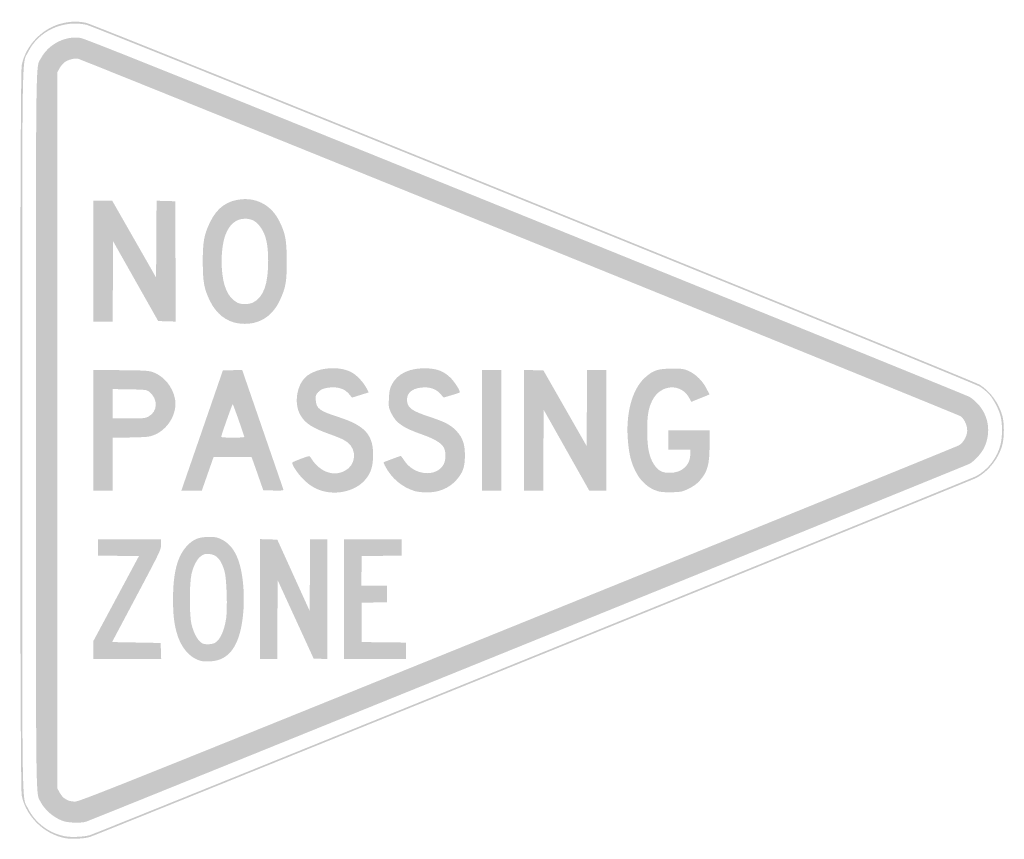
# Model space of a CAD drawing. Header units: inches. Extents: x -21.7 to 21.7, y -18 to 18.1.
import ezdxf

# ---------------------------------------------------------------- set-up
doc = ezdxf.new("R2010")
doc.units = ezdxf.units.IN
doc.header["$MEASUREMENT"] = 0

msp = doc.modelspace()

# ---------------------------------------------------------------- hatches: boundary and pattern name
h = msp.add_hatch(color=7)
edge = h.paths.add_edge_path()
edge.add_spline(control_points=[(-19.681, -17.958), (-20.607, -17.792), (-21.41, -17.011), (-21.604, -16.087), (-21.693, -15.661), (-21.693, 15.661), (-21.604, 16.087), (-21.414, 16.991), (-20.656, 17.75), (-19.752, 17.939), (-19.399, 18.013), (-19.101, 18.014), (-18.765, 17.943), (-18.367, 17.858), (20.293, 2.209), (20.608, 2.005), (21.081, 1.7), (21.457, 1.173), (21.601, 0.618), (21.681, 0.307), (21.682, -0.263), (21.603, -0.6), (21.459, -1.208), (20.989, -1.813), (20.436, -2.1), (20.158, -2.245), (-18.253, -17.795), (-18.604, -17.905), (-18.837, -17.979), (-19.41, -18.007), (-19.681, -17.958)], knot_values=[0, 0, 0, 0, 1, 1, 1, 2, 2, 2, 3, 3, 3, 4, 4, 4, 5, 5, 5, 6, 6, 6, 7, 7, 7, 8, 8, 8, 9, 9, 9, 10, 10, 10, 10], degree=3, periodic=0)
edge = h.paths.add_edge_path(flags=0)
edge.add_spline(control_points=[(-18.604, -17.825), (-18.25, -17.714), (20.159, -2.163), (20.436, -2.019), (20.962, -1.746), (21.381, -1.197), (21.522, -0.6), (21.601, -0.263), (21.6, 0.307), (21.52, 0.618), (21.44, 0.93), (21.217, 1.357), (21.017, 1.585), (20.932, 1.681), (20.748, 1.834), (20.609, 1.924), (20.293, 2.128), (-18.366, 17.777), (-18.765, 17.862), (-19.791, 18.081), (-20.87, 17.576), (-21.318, 16.666), (-21.605, 16.083), (-21.582, 17.49), (-21.582, 0), (-21.582, -17.455), (-21.604, -16.087), (-21.325, -16.651), (-21.011, -17.284), (-20.385, -17.751), (-19.681, -17.877), (-19.41, -17.926), (-18.837, -17.898), (-18.604, -17.825)], knot_values=[0, 0, 0, 0, 1, 1, 1, 2, 2, 2, 3, 3, 3, 4, 4, 4, 5, 5, 5, 6, 6, 6, 7, 7, 7, 8, 8, 8, 9, 9, 9, 10, 10, 10, 11, 11, 11, 11], degree=3, periodic=0)
h = msp.add_hatch(color=7)
edge = h.paths.add_edge_path()
edge.add_spline(control_points=[(-19.793, -17.199), (-20.195, -17.054), (-20.594, -16.711), (-20.778, -16.35), (-20.99, -15.935), (-20.978, -16.849), (-20.978, 0), (-20.978, 17.061), (-20.994, 15.95), (-20.753, 16.392), (-20.417, 17.009), (-19.682, 17.383), (-19.01, 17.278), (-18.809, 17.247), (-14.02, 15.326), (0.624, 9.401), (11.277, 5.092), (20.066, 1.523), (20.156, 1.471), (20.245, 1.419), (20.402, 1.286), (20.505, 1.177), (20.993, 0.654), (21.108, -0.08), (20.805, -0.741), (20.687, -1), (20.388, -1.335), (20.156, -1.47), (20.017, -1.55), (-18.375, -17.096), (-18.761, -17.228), (-18.973, -17.301), (-19.556, -17.285), (-19.793, -17.199)], knot_values=[0, 0, 0, 0, 1, 1, 1, 2, 2, 2, 3, 3, 3, 4, 4, 4, 5, 5, 5, 6, 6, 6, 7, 7, 7, 8, 8, 8, 9, 9, 9, 10, 10, 10, 11, 11, 11, 11], degree=3, periodic=0)
edge = h.paths.add_edge_path(flags=0)
edge.add_spline(control_points=[(0.234, -8.553), (10.836, -4.266), (19.586, -0.714), (19.678, -0.661), (19.903, -0.531), (20.073, -0.199), (20.045, 0.053), (20.018, 0.289), (19.906, 0.51), (19.756, 0.621), (19.64, 0.706), (-18.905, 16.313), (-19.126, 16.363), (-19.274, 16.397), (-19.572, 16.317), (-19.721, 16.203), (-19.794, 16.148), (-19.894, 16.027), (-19.943, 15.934)], knot_values=[0, 0, 0, 0, 1, 1, 1, 2, 2, 2, 3, 3, 3, 4, 4, 4, 5, 5, 5, 6, 6, 6, 6], degree=3, periodic=0)
edge.add_line((-19.943, 15.934), (-20.034, 15.765))
edge.add_line((-20.034, 15.765), (-20.034, 0))
edge.add_line((-20.034, 0), (-20.034, -15.765))
edge.add_line((-20.034, -15.765), (-19.947, -15.926))
edge.add_spline(control_points=[(-19.947, -15.926), (-19.794, -16.212), (-19.576, -16.345), (-19.256, -16.347), (-19.064, -16.349), (-17.138, -15.579), (0.234, -8.553)], knot_values=[0, 0, 0, 0, 1, 1, 1, 2, 2, 2, 2], degree=3, periodic=0)
for points in [[(-18.443, 7.45), (-18.443, 10.107), (-18.029, 10.107), (-17.614, 10.107), (-16.649, 8.418), (-15.685, 6.729), (-15.674, 8.42), (-15.664, 10.11), (-15.251, 10.099), (-14.839, 10.087), (-14.829, 7.438), (-14.818, 4.789), (-15.205, 4.801), (-15.592, 4.812), (-16.585, 6.568), (-17.577, 8.324), (-17.588, 6.558), (-17.598, 4.792), (-18.021, 4.792), (-18.443, 4.792), (-18.443, 7.45)], [(-1.329, 0), (-1.329, 2.658), (-0.906, 2.658), (-0.483, 2.658), (-0.483, 0), (-0.483, -2.658), (-0.906, -2.658), (-1.329, -2.658), (-1.329, 0)], [(0.523, 0.001), (0.523, 2.66), (0.952, 2.649), (1.38, 2.638), (2.331, 0.974), (3.282, -0.69), (3.292, 0.984), (3.303, 2.658), (3.725, 2.658), (4.148, 2.658), (4.148, 0), (4.148, -2.658), (3.774, -2.658), (3.4, -2.658), (2.394, -0.876), (1.389, 0.906), (1.379, -0.876), (1.368, -2.658), (0.946, -2.658), (0.523, -2.658), (0.523, 0.001)], [(-11.114, -7.428), (-11.114, -4.789), (-10.73, -4.801), (-10.345, -4.812), (-9.632, -6.381), (-8.919, -7.95), (-8.909, -6.371), (-8.898, -4.792), (-8.516, -4.792), (-8.134, -4.792), (-8.134, -7.431), (-8.134, -10.071), (-8.44, -10.059), (-8.746, -10.047), (-9.537, -8.322), (-10.329, -6.596), (-10.339, -8.332), (-10.35, -10.067), (-10.732, -10.067), (-11.114, -10.067), (-11.114, -7.428)], [(-7.409, -7.43), (-7.409, -4.792), (-6.141, -4.792), (-4.872, -4.792), (-4.872, -5.154), (-4.872, -5.515), (-5.748, -5.526), (-6.624, -5.537), (-6.635, -6.191), (-6.646, -6.846), (-6.082, -6.846), (-5.517, -6.846), (-5.517, -7.207), (-5.517, -7.568), (-6.07, -7.579), (-6.624, -7.591), (-6.624, -8.456), (-6.624, -9.322), (-5.648, -9.333), (-4.671, -9.344), (-4.671, -9.705), (-4.671, -10.067), (-6.04, -10.067), (-7.409, -10.067), (-7.409, -7.43)]]:
    msp.add_hatch(color=7).paths.add_polyline_path(points)
h = msp.add_hatch(color=7)
edge = h.paths.add_edge_path()
edge.add_spline(control_points=[(-12.074, 4.712), (-12.594, 4.789), (-13.039, 5.142), (-13.309, 5.692), (-13.567, 6.219), (-13.624, 6.523), (-13.628, 7.389), (-13.631, 8.299), (-13.576, 8.606), (-13.308, 9.165), (-13.001, 9.803), (-12.55, 10.127), (-11.899, 10.176), (-11.19, 10.231), (-10.58, 9.87), (-10.25, 9.201), (-9.986, 8.667), (-9.933, 8.38), (-9.929, 7.47), (-9.926, 6.549), (-9.97, 6.292), (-10.229, 5.732), (-10.586, 4.958), (-11.251, 4.591), (-12.074, 4.712)], knot_values=[0, 0, 0, 0, 1, 1, 1, 2, 2, 2, 3, 3, 3, 4, 4, 4, 5, 5, 5, 6, 6, 6, 7, 7, 7, 8, 8, 8, 8], degree=3, periodic=0)
edge = h.paths.add_edge_path(flags=0)
edge.add_spline(control_points=[(-11.399, 5.636), (-10.951, 5.865), (-10.745, 6.444), (-10.747, 7.47), (-10.748, 8.26), (-10.866, 8.705), (-11.161, 9.042), (-11.334, 9.239), (-11.497, 9.314), (-11.759, 9.318), (-12.16, 9.324), (-12.47, 9.062), (-12.642, 8.573), (-12.76, 8.237), (-12.819, 7.69), (-12.792, 7.188), (-12.746, 6.343), (-12.524, 5.84), (-12.101, 5.62), (-11.931, 5.532), (-11.588, 5.54), (-11.399, 5.636)], knot_values=[0, 0, 0, 0, 1, 1, 1, 2, 2, 2, 3, 3, 3, 4, 4, 4, 5, 5, 5, 6, 6, 6, 7, 7, 7, 7], degree=3, periodic=0)
h = msp.add_hatch(color=7)
edge = h.paths.add_edge_path()
edge.add_line((-18.443, 0.003), (-18.443, 2.663))
edge.add_line((-18.443, 2.663), (-17.225, 2.649))
edge.add_spline(control_points=[(-17.225, 2.649), (-16.065, 2.637), (-15.996, 2.631), (-15.775, 2.543), (-15.317, 2.36), (-14.957, 1.909), (-14.852, 1.389), (-14.728, 0.773), (-15.153, 0.039), (-15.775, -0.206), (-15.982, -0.288), (-16.093, -0.299), (-16.802, -0.314)], knot_values=[0, 0, 0, 0, 1, 1, 1, 2, 2, 2, 3, 3, 3, 4, 4, 4, 4], degree=3, periodic=0)
edge.add_line((-16.802, -0.314), (-17.597, -0.329))
edge.add_line((-17.597, -0.329), (-17.597, -1.494))
edge.add_line((-17.597, -1.494), (-17.597, -2.658))
edge.add_line((-17.597, -2.658), (-18.02, -2.658))
edge.add_line((-18.02, -2.658), (-18.443, -2.658))
edge.add_line((-18.443, -2.658), (-18.443, 0.003))
edge = h.paths.add_edge_path(flags=0)
edge.add_spline(control_points=[(-16.024, 0.606), (-15.601, 0.821), (-15.588, 1.403), (-15.999, 1.708), (-16.103, 1.785), (-16.176, 1.793), (-16.855, 1.805)], knot_values=[0, 0, 0, 0, 1, 1, 1, 2, 2, 2, 2], degree=3, periodic=0)
edge.add_line((-16.855, 1.805), (-17.597, 1.817))
edge.add_line((-17.597, 1.817), (-17.597, 1.17))
edge.add_line((-17.597, 1.17), (-17.597, 0.523))
edge.add_line((-17.597, 0.523), (-16.891, 0.523))
edge.add_spline(control_points=[(-16.891, 0.523), (-16.26, 0.523), (-16.168, 0.532), (-16.024, 0.606)], knot_values=[0, 0, 0, 0, 1, 1, 1, 1], degree=3, periodic=0)
h = msp.add_hatch(color=7)
edge = h.paths.add_edge_path()
edge.add_spline(control_points=[(-14.285, -1.822), (-14.126, -1.363), (-13.714, -0.171), (-13.369, 0.826)], knot_values=[0, 0, 0, 0, 1, 1, 1, 1], degree=3, periodic=0)
edge.add_line((-13.369, 0.826), (-12.743, 2.638))
edge.add_line((-12.743, 2.638), (-12.318, 2.649))
edge.add_line((-12.318, 2.649), (-11.892, 2.66))
edge.add_line((-11.892, 2.66), (-10.993, 0.052))
edge.add_spline(control_points=[(-10.993, 0.052), (-10.498, -1.383), (-10.085, -2.58), (-10.076, -2.609), (-10.061, -2.649), (-10.155, -2.658), (-10.51, -2.649)], knot_values=[0, 0, 0, 0, 1, 1, 1, 2, 2, 2, 2], degree=3, periodic=0)
edge.add_line((-10.51, -2.649), (-10.963, -2.638))
edge.add_line((-10.963, -2.638), (-11.16, -2.074))
edge.add_spline(control_points=[(-11.16, -2.074), (-11.268, -1.764), (-11.385, -1.433), (-11.42, -1.339)], knot_values=[0, 0, 0, 0, 1, 1, 1, 1], degree=3, periodic=0)
edge.add_line((-11.42, -1.339), (-11.483, -1.168))
edge.add_line((-11.483, -1.168), (-12.317, -1.168))
edge.add_line((-12.317, -1.168), (-13.15, -1.168))
edge.add_line((-13.15, -1.168), (-13.411, -1.913))
edge.add_line((-13.411, -1.913), (-13.671, -2.657))
edge.add_line((-13.671, -2.657), (-14.123, -2.657))
edge.add_line((-14.123, -2.657), (-14.574, -2.658))
edge.add_line((-14.574, -2.658), (-14.285, -1.822))
edge = h.paths.add_edge_path(flags=0)
edge.add_spline(control_points=[(-11.798, -0.292), (-11.798, -0.245), (-12.295, 1.168), (-12.308, 1.156), (-12.343, 1.12), (-12.832, -0.267), (-12.818, -0.292), (-12.808, -0.309), (-12.575, -0.322), (-12.3, -0.322), (-12.024, -0.322), (-11.799, -0.309), (-11.798, -0.292)], knot_values=[0, 0, 0, 0, 1, 1, 1, 2, 2, 2, 3, 3, 3, 4, 4, 4, 4], degree=3, periodic=0)
h = msp.add_hatch(color=7)
edge = h.paths.add_edge_path()
edge.add_spline(control_points=[(-8.331, -2.675), (-8.66, -2.586), (-8.932, -2.422), (-9.201, -2.152), (-9.467, -1.885), (-9.738, -1.466), (-9.681, -1.413), (-9.661, -1.394), (-9.483, -1.319), (-9.285, -1.245), (-8.946, -1.119), (-8.923, -1.116), (-8.882, -1.184), (-8.505, -1.819), (-7.897, -2.058), (-7.367, -1.781), (-6.884, -1.529), (-6.821, -0.863), (-7.248, -0.532), (-7.404, -0.412), (-7.57, -0.336), (-8.041, -0.167), (-8.8, 0.104), (-9.116, 0.309), (-9.326, 0.667), (-9.636, 1.197), (-9.48, 2.079), (-9.015, 2.415), (-8.487, 2.798), (-7.523, 2.847), (-7.012, 2.518), (-6.799, 2.381), (-6.545, 2.103), (-6.423, 1.872)], knot_values=[0, 0, 0, 0, 1, 1, 1, 2, 2, 2, 3, 3, 3, 4, 4, 4, 5, 5, 5, 6, 6, 6, 7, 7, 7, 8, 8, 8, 9, 9, 9, 10, 10, 10, 11, 11, 11, 11], degree=3, periodic=0)
edge.add_line((-6.423, 1.872), (-6.317, 1.671))
edge.add_line((-6.317, 1.671), (-6.686, 1.556))
edge.add_line((-6.686, 1.556), (-7.055, 1.441))
edge.add_line((-7.055, 1.441), (-7.179, 1.592))
edge.add_spline(control_points=[(-7.179, 1.592), (-7.345, 1.792), (-7.572, 1.891), (-7.872, 1.892), (-8.203, 1.892), (-8.41, 1.827), (-8.549, 1.678), (-8.656, 1.564), (-8.665, 1.533), (-8.649, 1.322), (-8.623, 0.959), (-8.481, 0.853), (-7.662, 0.59), (-6.455, 0.203), (-6.095, -0.213), (-6.127, -1.179), (-6.143, -1.652), (-6.241, -1.919), (-6.505, -2.212), (-6.909, -2.658), (-7.673, -2.852), (-8.331, -2.675)], knot_values=[0, 0, 0, 0, 1, 1, 1, 2, 2, 2, 3, 3, 3, 4, 4, 4, 5, 5, 5, 6, 6, 6, 7, 7, 7, 7], degree=3, periodic=0)
h = msp.add_hatch(color=7)
edge = h.paths.add_edge_path()
edge.add_spline(control_points=[(-4.268, -2.68), (-4.833, -2.521), (-5.322, -2.111), (-5.602, -1.56), (-5.676, -1.415), (-5.677, -1.407), (-5.609, -1.382), (-5.569, -1.368), (-5.401, -1.305), (-5.236, -1.242), (-5.07, -1.179), (-4.923, -1.128), (-4.908, -1.128), (-4.893, -1.128), (-4.823, -1.218), (-4.752, -1.328), (-4.326, -1.992), (-3.33, -2.085), (-3.014, -1.491), (-2.904, -1.283), (-2.912, -0.898), (-3.032, -0.721), (-3.156, -0.535), (-3.464, -0.359), (-3.979, -0.178), (-4.812, 0.115), (-5.109, 0.319), (-5.318, 0.745), (-5.441, 0.993), (-5.445, 1.02), (-5.428, 1.398), (-5.415, 1.697), (-5.389, 1.837), (-5.32, 1.979), (-5.065, 2.508), (-4.494, 2.772), (-3.7, 2.728), (-3.267, 2.704), (-2.981, 2.582), (-2.702, 2.303), (-2.523, 2.124), (-2.265, 1.708), (-2.307, 1.667), (-2.316, 1.657), (-2.48, 1.603), (-2.67, 1.547)], knot_values=[0, 0, 0, 0, 1, 1, 1, 2, 2, 2, 3, 3, 3, 4, 4, 4, 5, 5, 5, 6, 6, 6, 7, 7, 7, 8, 8, 8, 9, 9, 9, 10, 10, 10, 11, 11, 11, 12, 12, 12, 13, 13, 13, 14, 14, 14, 15, 15, 15, 15], degree=3, periodic=0)
edge.add_line((-2.67, 1.547), (-3.018, 1.444))
edge.add_line((-3.018, 1.444), (-3.149, 1.594))
edge.add_spline(control_points=[(-3.149, 1.594), (-3.326, 1.795), (-3.548, 1.891), (-3.841, 1.892), (-4.327, 1.894), (-4.631, 1.691), (-4.631, 1.366), (-4.631, 0.997), (-4.459, 0.866), (-3.606, 0.585), (-2.949, 0.368), (-2.696, 0.233), (-2.448, -0.032), (-2.179, -0.32), (-2.08, -0.608), (-2.08, -1.107), (-2.08, -1.616), (-2.172, -1.876), (-2.466, -2.197), (-2.798, -2.561), (-3.238, -2.74), (-3.785, -2.734), (-3.951, -2.732), (-4.169, -2.708), (-4.268, -2.68)], knot_values=[0, 0, 0, 0, 1, 1, 1, 2, 2, 2, 3, 3, 3, 4, 4, 4, 5, 5, 5, 6, 6, 6, 7, 7, 7, 8, 8, 8, 8], degree=3, periodic=0)
h = msp.add_hatch(color=7)
edge = h.paths.add_edge_path()
edge.add_spline(control_points=[(6.44, -2.686), (5.999, -2.561), (5.639, -2.235), (5.414, -1.759), (5.23, -1.368), (5.159, -1.078), (5.104, -0.493), (4.992, 0.706), (5.274, 1.786), (5.836, 2.306), (6.198, 2.642), (6.42, 2.717), (7.047, 2.718), (7.517, 2.718), (7.567, 2.71), (7.801, 2.602), (8.105, 2.462), (8.399, 2.165), (8.572, 1.823)], knot_values=[0, 0, 0, 0, 1, 1, 1, 2, 2, 2, 3, 3, 3, 4, 4, 4, 5, 5, 5, 6, 6, 6, 6], degree=3, periodic=0)
edge.add_line((8.572, 1.823), (8.695, 1.579))
edge.add_line((8.695, 1.579), (8.293, 1.416))
edge.add_line((8.293, 1.416), (7.891, 1.254))
edge.add_line((7.891, 1.254), (7.815, 1.402))
edge.add_spline(control_points=[(7.815, 1.402), (7.46, 2.091), (6.545, 2.046), (6.178, 1.322), (6.002, 0.975), (5.946, 0.642), (5.949, -0.04), (5.952, -0.756), (6.035, -1.169), (6.24, -1.486), (6.429, -1.778), (6.602, -1.873), (6.943, -1.871), (7.493, -1.869), (7.852, -1.536), (7.852, -1.028)], knot_values=[0, 0, 0, 0, 1, 1, 1, 2, 2, 2, 3, 3, 3, 4, 4, 4, 5, 5, 5, 5], degree=3, periodic=0)
edge.add_line((7.852, -1.028), (7.852, -0.846))
edge.add_line((7.852, -0.846), (7.369, -0.846))
edge.add_line((7.369, -0.846), (6.886, -0.846))
edge.add_line((6.886, -0.846), (6.886, -0.423))
edge.add_line((6.886, -0.423), (6.886, 0))
edge.add_line((6.886, 0), (7.792, 0))
edge.add_line((7.792, 0), (8.698, 0))
edge.add_line((8.698, 0), (8.698, -0.636))
edge.add_spline(control_points=[(8.698, -0.636), (8.698, -1.512), (8.612, -1.82), (8.257, -2.224), (8.145, -2.35), (7.987, -2.465), (7.787, -2.563), (7.505, -2.703), (7.458, -2.713), (7.055, -2.725), (6.786, -2.733), (6.555, -2.718), (6.44, -2.686)], knot_values=[0, 0, 0, 0, 1, 1, 1, 2, 2, 2, 3, 3, 3, 4, 4, 4, 4], degree=3, periodic=0)
h = msp.add_hatch(color=7)
edge = h.paths.add_edge_path()
edge.add_spline(control_points=[(-13.711, -10.153), (-14.221, -10.02), (-14.621, -9.535), (-14.797, -8.839), (-14.901, -8.426), (-14.938, -8.056), (-14.938, -7.43), (-14.938, -6.263), (-14.747, -5.539), (-14.317, -5.079), (-14.054, -4.798), (-13.802, -4.695), (-13.369, -4.693), (-13.074, -4.692), (-12.995, -4.707), (-12.799, -4.803), (-12.229, -5.083), (-11.927, -5.748), (-11.838, -6.919), (-11.813, -7.247), (-11.813, -7.611), (-11.838, -7.939), (-11.95, -9.416), (-12.422, -10.135), (-13.302, -10.172), (-13.461, -10.179), (-13.645, -10.17), (-13.711, -10.153)], knot_values=[0, 0, 0, 0, 1, 1, 1, 2, 2, 2, 3, 3, 3, 4, 4, 4, 5, 5, 5, 6, 6, 6, 7, 7, 7, 8, 8, 8, 9, 9, 9, 9], degree=3, periodic=0)
edge = h.paths.add_edge_path(flags=0)
edge.add_spline(control_points=[(-13.089, -9.357), (-12.858, -9.22), (-12.687, -8.844), (-12.598, -8.276), (-12.534, -7.865), (-12.577, -6.53), (-12.664, -6.223), (-12.813, -5.697), (-13.007, -5.473), (-13.338, -5.446), (-13.513, -5.432), (-13.575, -5.446), (-13.691, -5.525), (-13.873, -5.648), (-14.033, -5.943), (-14.123, -6.322), (-14.223, -6.743), (-14.223, -8.146), (-14.123, -8.547), (-14.013, -8.986), (-13.811, -9.321), (-13.611, -9.394), (-13.484, -9.441), (-13.196, -9.42), (-13.089, -9.357)], knot_values=[0, 0, 0, 0, 1, 1, 1, 2, 2, 2, 3, 3, 3, 4, 4, 4, 5, 5, 5, 6, 6, 6, 7, 7, 7, 8, 8, 8, 8], degree=3, periodic=0)
h = msp.add_hatch(color=7)
edge = h.paths.add_edge_path()
edge.add_line((-18.443, -9.668), (-18.443, -9.268))
edge.add_line((-18.443, -9.268), (-17.442, -7.403))
edge.add_line((-17.442, -7.403), (-16.441, -5.537))
edge.add_line((-16.441, -5.537), (-17.341, -5.526))
edge.add_line((-17.341, -5.526), (-18.242, -5.515))
edge.add_line((-18.242, -5.515), (-18.242, -5.154))
edge.add_line((-18.242, -5.154), (-18.242, -4.792))
edge.add_line((-18.242, -4.792), (-16.852, -4.792))
edge.add_line((-16.852, -4.792), (-15.463, -4.792))
edge.add_line((-15.463, -4.792), (-15.463, -5.023))
edge.add_spline(control_points=[(-15.463, -5.023), (-15.464, -5.249), (-15.493, -5.309), (-16.544, -7.289)], knot_values=[0, 0, 0, 0, 1, 1, 1, 1], degree=3, periodic=0)
edge.add_line((-16.544, -7.289), (-17.624, -9.322))
edge.add_line((-17.624, -9.322), (-16.554, -9.342))
edge.add_line((-16.554, -9.342), (-15.483, -9.362))
edge.add_line((-15.483, -9.362), (-15.472, -9.715))
edge.add_line((-15.472, -9.715), (-15.46, -10.067))
edge.add_line((-15.46, -10.067), (-16.951, -10.067))
edge.add_line((-16.951, -10.067), (-18.443, -10.067))
edge.add_line((-18.443, -10.067), (-18.443, -9.668))

doc.saveas('drawing.dxf')
